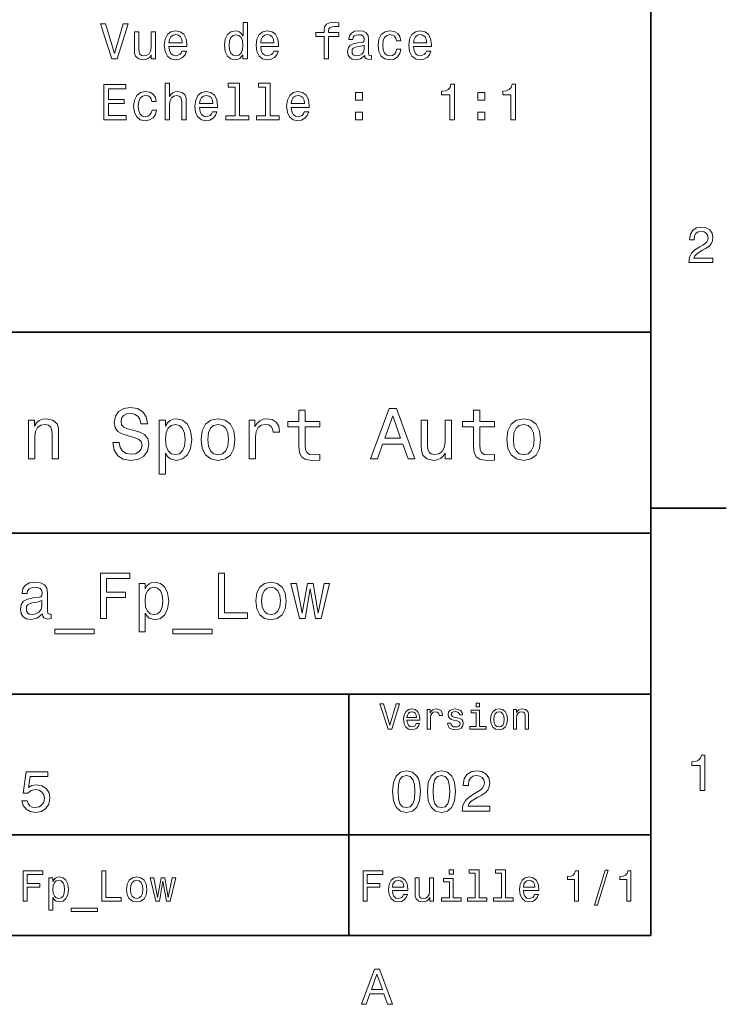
# Model space of a CAD drawing. Extents: x 0 to 297, y 0 to 210.
# Tile 4 of 5: x 224 to 294, y 3 to 101. Entities that reach past the tile are written whole.
import ezdxf

# ---------------------------------------------------------------- set-up
doc = ezdxf.new("R2010")
doc.units = 0

msp = doc.modelspace()

# ---------------------------------------------------------------- linework, layer by layer
at = {"color": 7, "lineweight": 35}
for p, q in [((287, 10), (287, 200)), ((97, 70), (287, 70)), ((287, 70), (287, 10)), ((162, 50), (287, 50)), ((162, 34), (287, 34)), ((257, 10), (257, 34)), ((162, 20), (287, 20)), ((10, 10), (287, 10)), ((97, 10), (287, 10))]:
    msp.add_line(p, q, dxfattribs=at)
at = {"color": 7, "lineweight": 35, "ltscale": 0.1875}
msp.add_line((287, 52.5), (294.5, 52.5), dxfattribs=at)
at = {"color": 7, "lineweight": 13}
for points in [[(234.604767, 100.661171), (233.727234, 97.680626), (232.824509, 100.661171), (232.345398, 100.661171), (233.475082, 97.156128), (233.979401, 97.156128), (235.083862, 100.661171)], [(237.807205, 99.864342), (237.363403, 99.864342), (237.363403, 98.300941), (237.312973, 97.937828), (237.166718, 97.675583), (236.939774, 97.514198), (236.642227, 97.463768), (236.405197, 97.504112), (236.253891, 97.625145), (236.168167, 97.831917), (236.147995, 98.124428), (236.147995, 99.864342), (235.704193, 99.864342), (235.704193, 98.084084), (235.719315, 97.726013), (235.81514, 97.428459), (236.107651, 97.156128), (236.57666, 97.06031), (236.828827, 97.095612), (237.045685, 97.186386), (237.232285, 97.342728), (237.383575, 97.569672), (237.383575, 97.156128), (237.807205, 97.156128)], [(239.143661, 98.38163), (240.918884, 98.38163), (240.92392, 98.588402), (240.843231, 99.168373), (240.621338, 99.602097), (240.268311, 99.864342), (239.799286, 99.960159), (239.340347, 99.859299), (238.98732, 99.576874), (238.760376, 99.117943), (238.679688, 98.512756), (238.755341, 97.892441), (238.982285, 97.438545), (239.330261, 97.156128), (239.784149, 97.06031), (240.177521, 97.12587), (240.50029, 97.29734), (240.73732, 97.569672), (240.873489, 97.932785), (240.434738, 97.932785), (240.343948, 97.731056), (240.21283, 97.579758), (239.83963, 97.458725), (239.55217, 97.514198), (239.335312, 97.690712), (239.194092, 97.978172), (239.143661, 98.366501)], [(246.491653, 97.574715), (246.491653, 97.156128), (246.935455, 97.156128), (246.935455, 100.777168), (246.496689, 100.777168), (246.496689, 99.450798), (246.158798, 99.834084), (245.952026, 99.924858), (245.714996, 99.960159), (245.286316, 99.859299), (244.953461, 99.576874), (244.736603, 99.122986), (244.660965, 98.512756), (244.736603, 97.902527), (244.953461, 97.443588), (245.286316, 97.156128), (245.714996, 97.06031), (245.952026, 97.095612), (246.163834, 97.186386)], [(248.25174, 98.38163), (250.026947, 98.38163), (250.031998, 98.588402), (249.951309, 99.168373), (249.729401, 99.602097), (249.376373, 99.864342), (248.907349, 99.960159), (248.448425, 99.859299), (248.095398, 99.576874), (247.868454, 99.117943), (247.787766, 98.512756), (247.863403, 97.892441), (248.090347, 97.438545), (248.438339, 97.156128), (248.892227, 97.06031), (249.285599, 97.12587), (249.608368, 97.29734), (249.845398, 97.569672), (249.981567, 97.932785), (249.542801, 97.932785), (249.452026, 97.731056), (249.320892, 97.579758), (248.947708, 97.458725), (248.660233, 97.514198), (248.443375, 97.690712), (248.30217, 97.978172), (248.25174, 98.366501)], [(254.55072, 99.395325), (254.55072, 97.156128), (254.994537, 97.156128), (254.994537, 99.395325), (256.003174, 99.395325), (256.003174, 99.77356), (254.994537, 99.77356), (254.994537, 99.939987), (255.029831, 100.141716), (255.145828, 100.277885), (255.342514, 100.358574), (255.624939, 100.38884), (256.003174, 100.368668), (256.003174, 100.751953), (255.524078, 100.777168), (255.090363, 100.731773), (254.787766, 100.595612), (254.606201, 100.358574), (254.55072, 100.020683), (254.55072, 99.77356), (253.73877, 99.77356), (253.73877, 99.395325)], [(258.580261, 97.509155), (258.580261, 97.494026), (258.605469, 97.322556), (258.681122, 97.201515), (258.99884, 97.105698), (259.245972, 97.146042), (259.245972, 97.488983), (259.140076, 97.473854), (258.99884, 97.539413), (258.973633, 97.741142), (258.973633, 99.143158), (258.913116, 99.501228), (258.736603, 99.753387), (258.428955, 99.904686), (257.995239, 99.960159), (257.571625, 99.899643), (257.258942, 99.728172), (257.062256, 99.460884), (256.996704, 99.107857), (256.996704, 99.077599), (257.395111, 99.077599), (257.43042, 99.289413), (257.541351, 99.440712), (257.722931, 99.531487), (257.980133, 99.566788), (258.227234, 99.541573), (258.403748, 99.465927), (258.509674, 99.334801), (258.544952, 99.153244), (258.52478, 98.941429), (258.444092, 98.835526), (258.242371, 98.785088), (257.864136, 98.744743), (257.43042, 98.653969), (257.122772, 98.492584), (256.941223, 98.240425), (256.885742, 97.867226), (256.936188, 97.53437), (257.092529, 97.287254), (257.344666, 97.130913), (257.692657, 97.075439), (258.161682, 97.181343)], [(261.732269, 98.966644), (262.171051, 98.966644), (262.080261, 99.370102), (261.863403, 99.687828), (261.525513, 99.884514), (261.086761, 99.960159), (260.6026, 99.859299), (260.234436, 99.576874), (260.002441, 99.117943), (259.921753, 98.50267), (259.997406, 97.892441), (260.224365, 97.438545), (260.582428, 97.156128), (261.071625, 97.06031), (261.505341, 97.135956), (261.843231, 97.347771), (262.075226, 97.680626), (262.176086, 98.124428), (261.752441, 98.124428), (261.676819, 97.84201), (261.535583, 97.630188), (261.333862, 97.499069), (261.086761, 97.458725), (260.779114, 97.524284), (260.55722, 97.726013), (260.421051, 98.053825), (260.375641, 98.517799), (260.421051, 98.971687), (260.562256, 99.2995), (260.789185, 99.501228), (261.086761, 99.571831), (261.348999, 99.526443), (261.545685, 99.410454), (261.676819, 99.218811)], [(263.431854, 98.38163), (265.207062, 98.38163), (265.212097, 98.588402), (265.131409, 99.168373), (264.909515, 99.602097), (264.556488, 99.864342), (264.087463, 99.960159), (263.62854, 99.859299), (263.275513, 99.576874), (263.048553, 99.117943), (262.967865, 98.512756), (263.043518, 97.892441), (263.270477, 97.438545), (263.618439, 97.156128), (264.072327, 97.06031), (264.465698, 97.12587), (264.788483, 97.29734), (265.025513, 97.569672), (265.161682, 97.932785), (264.7229, 97.932785), (264.632141, 97.731056), (264.501007, 97.579758), (264.127808, 97.458725), (263.840363, 97.514198), (263.623505, 97.690712), (263.482269, 97.978172), (263.431854, 98.366501)], [(239.143661, 98.754829), (239.199142, 99.102814), (239.335312, 99.360016), (239.542084, 99.516357), (239.814423, 99.571831), (240.081711, 99.516357), (240.288483, 99.360016), (240.414566, 99.102814), (240.459946, 98.754829)], [(245.790634, 99.561745), (246.083145, 99.491142), (246.305054, 99.294456), (246.436172, 98.966644), (246.486603, 98.512756), (246.436172, 98.053825), (246.305054, 97.726013), (246.083145, 97.524284), (245.790634, 97.458725), (245.51326, 97.524284), (245.301453, 97.726013), (245.160233, 98.058868), (245.114853, 98.512756), (245.160233, 98.961601), (245.301453, 99.289413), (245.51326, 99.491142)], [(248.25174, 98.754829), (248.307205, 99.102814), (248.443375, 99.360016), (248.650146, 99.516357), (248.922485, 99.571831), (249.189774, 99.516357), (249.396545, 99.360016), (249.522629, 99.102814), (249.568024, 98.754829)], [(263.431854, 98.754829), (263.487335, 99.102814), (263.623505, 99.360016), (263.830261, 99.516357), (264.1026, 99.571831), (264.369904, 99.516357), (264.57666, 99.360016), (264.702759, 99.102814), (264.748138, 98.754829)], [(258.529846, 98.104256), (258.46933, 97.84201), (258.307922, 97.640274), (258.065857, 97.509155), (257.768311, 97.463768), (257.57666, 97.488983), (257.440491, 97.569672), (257.354767, 97.710884), (257.329559, 97.90757), (257.349731, 98.084084), (257.43042, 98.210159), (257.753174, 98.351372), (258.161682, 98.411888), (258.529846, 98.532928)], [(232.668167, 91.109299), (234.887177, 91.109299), (234.887177, 91.532928), (233.132141, 91.532928), (233.132141, 92.718086), (234.695541, 92.718086), (234.695541, 93.136673), (233.132141, 93.136673), (233.132141, 94.185669), (234.846832, 94.185669), (234.846832, 94.609299), (232.668167, 94.609299)], [(238.755341, 91.109299), (239.199142, 91.109299), (239.199142, 92.672699), (239.244537, 93.030769), (239.390778, 93.293015), (239.617737, 93.454399), (239.920319, 93.514915), (240.162399, 93.464485), (240.31369, 93.328316), (240.389343, 93.101372), (240.414566, 92.798782), (240.414566, 91.109299), (240.858368, 91.109299), (240.858368, 92.889557), (240.838196, 93.247627), (240.747406, 93.545181), (240.44986, 93.817513), (239.985886, 93.91333), (239.733719, 93.878029), (239.516861, 93.782211), (239.335312, 93.630913), (239.199142, 93.424141), (239.199142, 94.730339), (238.755341, 94.730339)], [(245.709946, 94.35714), (245.709946, 91.482498), (244.797119, 91.482498), (244.797119, 91.109299), (247.061539, 91.109299), (247.061539, 91.482498), (246.153748, 91.482498), (246.153748, 94.730339), (245.013977, 94.730339), (245.013977, 94.35714)], [(248.745972, 94.35714), (248.745972, 91.482498), (247.833145, 91.482498), (247.833145, 91.109299), (250.097565, 91.109299), (250.097565, 91.482498), (249.189774, 91.482498), (249.189774, 94.730339), (248.050003, 94.730339), (248.050003, 94.35714)], [(267.032715, 91.109299), (267.491638, 91.109299), (267.491638, 94.634514), (267.148712, 94.634514), (267.057922, 94.326881), (266.876373, 94.120102), (266.598999, 93.999069), (266.215698, 93.958725), (266.215698, 93.600655), (267.032715, 93.600655)], [(273.104767, 91.109299), (273.56369, 91.109299), (273.56369, 94.634514), (273.220764, 94.634514), (273.129974, 94.326881), (272.948425, 94.120102), (272.671051, 93.999069), (272.28775, 93.958725), (272.28775, 93.600655), (273.104767, 93.600655)], [(237.444092, 92.919815), (237.882858, 92.919815), (237.792084, 93.323273), (237.575226, 93.640999), (237.23732, 93.837685), (236.798569, 93.91333), (236.314423, 93.812469), (235.946259, 93.530045), (235.714279, 93.071114), (235.633575, 92.455841), (235.709229, 91.845612), (235.936172, 91.391716), (236.29425, 91.109299), (236.783432, 91.013481), (237.217148, 91.089127), (237.555054, 91.300941), (237.787033, 91.633797), (237.887909, 92.077599), (237.464279, 92.077599), (237.388626, 91.795181), (237.247406, 91.583359), (237.045685, 91.45224), (236.798569, 91.411896), (236.490936, 91.477455), (236.269028, 91.679184), (236.132858, 92.006996), (236.087463, 92.47097), (236.132858, 92.924858), (236.274063, 93.25267), (236.501022, 93.454399), (236.798569, 93.525002), (237.060806, 93.479614), (237.257507, 93.363625), (237.388626, 93.171982)], [(242.179688, 92.334801), (243.95491, 92.334801), (243.959946, 92.541573), (243.879257, 93.121544), (243.657349, 93.555267), (243.304337, 93.817513), (242.835312, 93.91333), (242.376373, 93.812469), (242.023346, 93.530045), (241.796402, 93.071114), (241.715714, 92.465927), (241.791367, 91.845612), (242.018311, 91.391716), (242.366287, 91.109299), (242.820175, 91.013481), (243.213547, 91.079041), (243.536316, 91.250511), (243.773346, 91.522842), (243.909515, 91.885956), (243.470764, 91.885956), (243.379974, 91.684227), (243.248856, 91.532928), (242.875656, 91.411896), (242.588196, 91.467369), (242.371338, 91.643883), (242.230118, 91.931343), (242.179688, 92.319672)], [(242.179688, 92.708), (242.235168, 93.055984), (242.371338, 93.313187), (242.57811, 93.469528), (242.850433, 93.525002), (243.117737, 93.469528), (243.324509, 93.313187), (243.450577, 93.055984), (243.495972, 92.708)], [(251.287766, 92.334801), (253.062973, 92.334801), (253.068024, 92.541573), (252.987335, 93.121544), (252.765427, 93.555267), (252.412399, 93.817513), (251.943375, 93.91333), (251.484451, 93.812469), (251.131424, 93.530045), (250.90448, 93.071114), (250.823776, 92.465927), (250.899429, 91.845612), (251.126373, 91.391716), (251.474365, 91.109299), (251.928253, 91.013481), (252.321625, 91.079041), (252.644394, 91.250511), (252.881424, 91.522842), (253.017578, 91.885956), (252.578827, 91.885956), (252.488052, 91.684227), (252.356918, 91.532928), (251.983719, 91.411896), (251.696259, 91.467369), (251.479401, 91.643883), (251.338196, 91.931343), (251.287766, 92.319672)], [(251.287766, 92.708), (251.343231, 93.055984), (251.479401, 93.313187), (251.686172, 93.469528), (251.958511, 93.525002), (252.2258, 93.469528), (252.432571, 93.313187), (252.558655, 93.055984), (252.604034, 92.708)], [(257.66745, 93.066071), (258.363403, 93.066071), (258.363403, 93.817513), (257.66745, 93.817513)], [(269.811523, 93.066071), (270.507507, 93.066071), (270.507507, 93.817513), (269.811523, 93.817513)], [(257.66745, 91.109299), (258.363403, 91.109299), (258.363403, 91.860741), (257.66745, 91.860741)], [(269.811523, 91.109299), (270.507507, 91.109299), (270.507507, 91.860741), (269.811523, 91.860741)], [(290.76947, 76.916786), (293.175079, 76.916786), (293.175079, 77.350502), (291.273773, 77.350502), (291.3797, 77.587532), (291.561249, 77.784218), (292.121033, 78.142288), (292.418579, 78.293587), (292.751434, 78.510445), (292.988464, 78.762604), (293.124634, 79.060158), (293.175079, 79.398056), (293.089355, 79.821686), (292.852325, 80.154541), (292.489197, 80.366356), (292.020172, 80.442001), (291.536041, 80.35627), (291.167877, 80.119232), (290.930847, 79.740997), (290.850159, 79.241714), (290.850159, 79.171112), (291.309082, 79.171112), (291.309082, 79.211456), (291.354462, 79.554398), (291.490631, 79.806557), (291.707489, 79.967941), (291.994965, 80.023415), (292.287476, 79.972984), (292.504333, 79.846901), (292.645538, 79.650215), (292.695984, 79.403099), (292.660675, 79.171112), (292.56485, 78.974426), (292.403473, 78.802956), (292.181549, 78.651657), (291.884003, 78.490273), (291.389771, 78.177589), (291.041779, 77.844742), (290.835022, 77.441284), (290.76947, 76.931915)], [(234.20462, 59.030979), (233.548996, 59.030979), (233.693085, 58.267288), (234.053314, 57.70533), (234.608078, 57.366714), (235.357361, 57.244236), (236.099426, 57.359509), (236.654175, 57.67651), (237.007202, 58.17363), (237.136902, 58.82925), (237.028824, 59.420029), (236.726227, 59.801872), (236.236313, 60.054031), (235.580704, 60.241352), (235.018738, 60.378242), (234.651306, 60.536743), (234.442368, 60.767288), (234.377533, 61.127522), (234.442368, 61.451729), (234.629684, 61.696686), (234.917877, 61.862389), (235.314133, 61.920029), (235.71759, 61.84798), (236.034592, 61.653458), (236.24353, 61.32925), (236.344391, 60.889767), (237, 60.889767), (237, 60.904179), (236.884735, 61.581409), (236.546112, 62.085732), (236.01297, 62.402737), (235.292511, 62.510807), (234.644104, 62.402737), (234.139771, 62.100143), (233.815567, 61.631844), (233.700287, 61.026657), (233.793961, 60.486309), (234.067734, 60.118874), (234.5, 59.873917), (235.09079, 59.6866), (235.674362, 59.520893), (236.113831, 59.362389), (236.380402, 59.131844), (236.47406, 58.757202), (236.387619, 58.375359), (236.164276, 58.087173), (235.825653, 57.907059), (235.386169, 57.849422), (234.896255, 57.928673), (234.521622, 58.159222), (234.283875, 58.533859)], [(252.05043, 60.579971), (252.05043, 58.64193), (252.093658, 58.015129), (252.29538, 57.582851), (252.698853, 57.330688), (253.383286, 57.244236), (254.132568, 57.280258), (254.132568, 57.827808), (253.585022, 57.78458), (253.087891, 57.842216), (252.82132, 58.022331), (252.706055, 58.324928), (252.684448, 58.75), (252.684448, 60.579971), (254.132568, 60.579971), (254.132568, 61.120316), (252.684448, 61.120316), (252.684448, 62.251438), (252.05043, 62.251438), (252.05043, 61.120316), (250.955322, 61.120316), (250.955322, 60.579971)], [(259.175781, 57.381123), (259.838623, 57.381123), (260.364563, 58.850864), (262.360229, 58.850864), (262.886169, 57.381123), (263.563416, 57.381123), (261.733429, 62.388329), (260.998566, 62.388329)], [(269.399109, 60.579971), (269.399109, 58.64193), (269.442352, 58.015129), (269.644073, 57.582851), (270.047546, 57.330688), (270.731995, 57.244236), (271.481262, 57.280258), (271.481262, 57.827808), (270.933716, 57.78458), (270.436584, 57.842216), (270.170013, 58.022331), (270.054749, 58.324928), (270.033142, 58.75), (270.033142, 60.579971), (271.481262, 60.579971), (271.481262, 61.120316), (270.033142, 61.120316), (270.033142, 62.251438), (269.399109, 62.251438), (269.399109, 61.120316), (268.304016, 61.120316), (268.304016, 60.579971)], [(225.177246, 57.381123), (225.811249, 57.381123), (225.811249, 59.614552), (225.876083, 60.12608), (226.085022, 60.500717), (226.409225, 60.731266), (226.841507, 60.817722), (227.187317, 60.745674), (227.403458, 60.551151), (227.511536, 60.226944), (227.547546, 59.794666), (227.547546, 57.381123), (228.181564, 57.381123), (228.181564, 59.924351), (228.15274, 60.435879), (228.023056, 60.86095), (227.597992, 61.25), (226.935165, 61.386887), (226.567719, 61.336452), (226.257935, 61.199566), (225.991364, 60.969017), (225.782425, 60.659222), (225.782425, 61.25), (225.177246, 61.25)], [(238.786743, 60.652016), (238.786743, 61.25), (238.15274, 61.25), (238.15274, 55.882565), (238.786743, 55.882565), (238.786743, 57.971901), (239.010101, 57.633286), (239.262253, 57.409943), (239.896271, 57.244236), (240.50145, 57.381123), (240.976959, 57.791786), (241.286743, 58.440201), (241.402023, 59.319164), (241.286743, 60.190922), (240.976959, 60.839336), (240.50145, 61.242794), (239.896271, 61.386887), (239.550446, 61.343658), (239.255051, 61.206772), (239.002899, 60.976223)], [(239.788193, 57.8134), (239.363129, 57.907059), (239.053314, 58.195244), (238.858795, 58.663544), (238.793945, 59.319164), (238.858795, 59.967579), (239.053314, 60.435879), (239.363129, 60.716858), (239.788193, 60.817722), (240.177246, 60.716858), (240.48703, 60.428673), (240.681564, 59.960373), (240.753601, 59.319164), (240.681564, 58.67075), (240.48703, 58.195244), (240.177246, 57.907059)], [(242.338623, 59.311958), (242.453888, 58.432995), (242.785309, 57.78458), (243.311249, 57.381123), (244.017303, 57.244236), (244.716141, 57.381123), (245.242081, 57.777374), (245.573486, 58.425793), (245.695969, 59.311958), (245.573486, 60.190922), (245.242081, 60.846542), (244.716141, 61.242794), (244.017303, 61.386887), (243.311249, 61.242794), (242.785309, 60.839336), (242.453888, 60.190922)], [(242.98703, 59.319164), (243.05188, 59.967579), (243.253601, 60.435879), (243.57782, 60.72406), (244.017303, 60.824928), (244.449585, 60.72406), (244.773773, 60.443081), (244.97551, 59.967579), (245.047546, 59.319164), (244.97551, 58.663544), (244.773773, 58.188038), (244.449585, 57.899853), (244.017303, 57.806194), (243.57782, 57.899853), (243.253601, 58.188038), (243.05188, 58.663544)], [(247.100861, 57.381123), (247.734863, 57.381123), (247.734863, 59.592937), (247.799713, 60.12608), (247.994232, 60.507923), (248.311249, 60.738472), (248.736313, 60.817722), (249.053314, 60.767288), (249.291077, 60.623199), (249.435165, 60.378242), (249.485596, 60.046829), (250.126801, 60.046829), (250.040344, 60.630402), (249.802597, 61.048271), (249.406342, 61.30043), (248.865997, 61.386887), (248.498566, 61.32925), (248.181549, 61.185158), (247.900574, 60.940201), (247.677246, 60.608788), (247.677246, 61.25), (247.100861, 61.25)], [(260.595093, 59.463257), (261.365997, 61.667866), (262.136902, 59.463257)], [(267.194519, 61.25), (266.560516, 61.25), (266.560516, 59.016571), (266.488464, 58.497837), (266.279541, 58.123196), (265.955322, 57.892651), (265.530243, 57.820602), (265.19165, 57.878242), (264.975494, 58.051151), (264.853027, 58.346542), (264.824219, 58.764408), (264.824219, 61.25), (264.190186, 61.25), (264.190186, 58.706772), (264.211792, 58.195244), (264.348694, 57.770172), (264.766571, 57.381123), (265.436584, 57.244236), (265.796814, 57.294666), (266.106628, 57.424351), (266.373199, 57.647694), (266.589325, 57.971901), (266.589325, 57.381123), (267.194519, 57.381123)], [(272.698853, 59.311958), (272.814117, 58.432995), (273.145508, 57.78458), (273.671448, 57.381123), (274.377502, 57.244236), (275.076355, 57.381123), (275.602295, 57.777374), (275.933716, 58.425793), (276.056183, 59.311958), (275.933716, 60.190922), (275.602295, 60.846542), (275.076355, 61.242794), (274.377502, 61.386887), (273.671448, 61.242794), (273.145508, 60.839336), (272.814117, 60.190922)], [(273.34726, 59.319164), (273.412109, 59.967579), (273.613831, 60.435879), (273.938019, 60.72406), (274.377502, 60.824928), (274.809784, 60.72406), (275.134003, 60.443081), (275.335724, 59.967579), (275.407776, 59.319164), (275.335724, 58.663544), (275.134003, 58.188038), (274.809784, 57.899853), (274.377502, 57.806194), (273.938019, 57.899853), (273.613831, 58.188038), (273.412109, 58.663544)], [(232.332855, 41.530258), (232.935883, 41.530258), (232.935883, 43.598701), (234.829254, 43.598701), (234.829254, 44.136887), (232.935883, 44.136887), (232.935883, 45.485588), (235.263687, 45.485588), (235.263687, 46.030258), (232.332855, 46.030258)], [(244.056198, 41.530258), (246.94812, 41.530258), (246.94812, 42.074928), (244.65274, 42.074928), (244.65274, 46.030258), (244.056198, 46.030258)], [(226.581421, 41.98415), (226.581421, 41.964695), (226.613831, 41.744236), (226.71109, 41.588615), (227.119598, 41.465416), (227.437317, 41.517288), (227.437317, 41.958214), (227.301147, 41.938759), (227.119598, 42.023052), (227.087173, 42.282421), (227.087173, 44.085014), (227.009369, 44.545387), (226.782425, 44.869595), (226.386887, 45.064121), (225.829254, 45.135445), (225.284576, 45.057636), (224.882568, 44.837173), (224.629684, 44.493515), (224.545395, 44.039623), (224.545395, 44.000721), (225.057648, 44.000721), (225.103027, 44.273052), (225.245682, 44.467579), (225.479111, 44.584293), (225.809799, 44.629681), (226.127533, 44.59726), (226.354462, 44.5), (226.490631, 44.331409), (226.536026, 44.09798), (226.510086, 43.825645), (226.406342, 43.68948), (226.146973, 43.624638), (225.660675, 43.572765), (225.103027, 43.456051), (224.707489, 43.248558), (224.47406, 42.924351), (224.40274, 42.444523), (224.46759, 42.016571), (224.668594, 41.698845), (224.992798, 41.497837), (225.440201, 41.426514), (226.043228, 41.562679)], [(236.761536, 44.474064), (236.761536, 45.012245), (236.190918, 45.012245), (236.190918, 40.181557), (236.761536, 40.181557), (236.761536, 42.061958), (236.96254, 41.757202), (237.189484, 41.556194), (237.760086, 41.407059), (238.304749, 41.530258), (238.732712, 41.899857), (239.011536, 42.483429), (239.11528, 43.274494), (239.011536, 44.059078), (238.732712, 44.642651), (238.304749, 45.005764), (237.760086, 45.135445), (237.448853, 45.096542), (237.182999, 44.973343), (236.956055, 44.76585)], [(247.765137, 43.268009), (247.868881, 42.476944), (248.167145, 41.893372), (248.640488, 41.530258), (249.27594, 41.407059), (249.904907, 41.530258), (250.378235, 41.886887), (250.676514, 42.470459), (250.786743, 43.268009), (250.676514, 44.059078), (250.378235, 44.649136), (249.904907, 45.005764), (249.27594, 45.135445), (248.640488, 45.005764), (248.167145, 44.642651), (247.868881, 44.059078)], [(237.662827, 41.919308), (237.280258, 42.003601), (237.001434, 42.262966), (236.82637, 42.684437), (236.768005, 43.274494), (236.82637, 43.858067), (237.001434, 44.279537), (237.280258, 44.532421), (237.662827, 44.623199), (238.01297, 44.532421), (238.291794, 44.273052), (238.466858, 43.851585), (238.531708, 43.274494), (238.466858, 42.690922), (238.291794, 42.262966), (238.01297, 42.003601)], [(248.348694, 43.274494), (248.407059, 43.858067), (248.588623, 44.279537), (248.880402, 44.538902), (249.27594, 44.629681), (249.664978, 44.538902), (249.956772, 44.286022), (250.138336, 43.858067), (250.203171, 43.274494), (250.138336, 42.684437), (249.956772, 42.256481), (249.664978, 41.997116), (249.27594, 41.912823), (248.880402, 41.997116), (248.588623, 42.256481), (248.407059, 42.684437)], [(252.660675, 41.530258), (253.179398, 44.48703), (253.69812, 41.530258), (254.242798, 41.530258), (255.098709, 45.012245), (254.547546, 45.012245), (253.970459, 42.055473), (253.458221, 45.012245), (252.894104, 45.012245), (252.381851, 42.055473), (251.804749, 45.012245), (251.260086, 45.012245), (252.115997, 41.530258)], [(226.516571, 42.749279), (226.438766, 42.412102), (226.231262, 42.152737), (225.920029, 41.98415), (225.537476, 41.925793), (225.291077, 41.958214), (225.115997, 42.061958), (225.005768, 42.243515), (224.973343, 42.496395), (224.999283, 42.723343), (225.103027, 42.885445), (225.518005, 43.067001), (226.043228, 43.14481), (226.516571, 43.30043)], [(227.806915, 40.453888), (227.806915, 40), (231.710373, 40), (231.710373, 40.453888)], [(239.517288, 40.453888), (239.517288, 40), (243.420746, 40), (243.420746, 40.453888)], [(261.71109, 33.03458), (261.08429, 30.905619), (260.439484, 33.03458), (260.09726, 33.03458), (260.904175, 30.530979), (261.264404, 30.530979), (262.053314, 33.03458)], [(262.784576, 31.40634), (264.052582, 31.40634), (264.056183, 31.554033), (263.998566, 31.9683), (263.840057, 32.278099), (263.587891, 32.465416), (263.252869, 32.533859), (262.925079, 32.461815), (262.672913, 32.260086), (262.510803, 31.932276), (262.453156, 31.5), (262.507202, 31.056915), (262.669312, 30.732708), (262.917877, 30.530979), (263.242065, 30.462536), (263.523041, 30.509365), (263.753601, 30.631844), (263.922913, 30.826368), (264.020172, 31.085733), (263.706787, 31.085733), (263.641937, 30.941643), (263.548279, 30.833572), (263.281708, 30.747118), (263.076355, 30.786743), (262.921478, 30.912823), (262.820618, 31.118155), (262.784576, 31.395533)], [(264.794678, 30.530979), (265.111664, 30.530979), (265.111664, 31.636887), (265.144104, 31.903458), (265.241364, 32.094379), (265.399841, 32.209652), (265.612396, 32.249279), (265.770905, 32.224064), (265.889771, 32.152016), (265.961823, 32.029537), (265.98703, 31.863832), (266.307648, 31.863832), (266.264404, 32.155621), (266.145538, 32.364552), (265.947418, 32.490635), (265.677246, 32.533859), (265.49353, 32.505043), (265.335022, 32.432995), (265.194519, 32.310516), (265.082855, 32.144814), (265.082855, 32.465416), (264.794678, 32.465416)], [(267.791779, 31.658501), (267.485596, 31.730547), (267.258636, 31.8134), (267.182983, 31.982708), (267.20462, 32.101585), (267.280273, 32.188038), (267.40274, 32.242073), (267.579254, 32.263687), (267.748566, 32.242073), (267.881836, 32.177231), (267.968292, 32.079971), (268.004333, 31.950287), (268.314117, 31.950287), (268.314117, 31.957493), (268.260101, 32.191643), (268.112396, 32.375359), (267.881836, 32.490635), (267.579254, 32.533859), (267.273041, 32.490635), (267.049713, 32.371758), (266.90921, 32.195244), (266.865997, 31.971901), (266.898407, 31.755764), (266.999268, 31.604465), (267.164978, 31.496397), (267.406342, 31.420748), (267.759369, 31.334293), (267.975494, 31.244236), (268.033142, 31.17219), (268.054749, 31.064121), (268.022339, 30.930836), (267.935883, 30.829971), (267.79538, 30.765129), (267.608063, 30.743515), (267.409943, 30.765129), (267.265839, 30.840778), (267.168579, 30.963255), (267.128967, 31.132565), (266.822754, 31.132565), (266.873199, 30.844379), (267.020905, 30.635447), (267.255035, 30.509365), (267.579254, 30.462536), (267.917877, 30.509365), (268.166412, 30.635447), (268.317719, 30.837175), (268.371765, 31.100143), (268.332123, 31.327089), (268.220459, 31.481987), (268.036743, 31.582851)], [(269.981995, 30.79755), (269.981995, 32.400574), (269.167877, 32.400574), (269.167877, 32.130402), (269.664978, 32.130402), (269.664978, 30.79755), (269.016571, 30.79755), (269.016571, 30.530979), (270.637604, 30.530979), (270.637604, 30.79755)], [(269.992798, 33.117435), (269.657776, 33.117435), (269.657776, 32.757202), (269.992798, 32.757202)], [(271.087891, 31.496397), (271.145538, 31.056915), (271.311249, 30.732708), (271.574219, 30.530979), (271.927246, 30.462536), (272.276672, 30.530979), (272.539612, 30.729107), (272.705322, 31.053314), (272.766571, 31.496397), (272.705322, 31.935879), (272.539612, 32.263687), (272.276672, 32.461815), (271.927246, 32.533859), (271.574219, 32.461815), (271.311249, 32.260086), (271.145538, 31.935879)], [(273.350159, 30.530979), (273.667145, 30.530979), (273.667145, 31.647694), (273.699554, 31.903458), (273.804047, 32.090778), (273.966125, 32.206051), (274.182281, 32.249279), (274.355194, 32.213257), (274.463257, 32.115993), (274.517303, 31.95389), (274.535309, 31.737751), (274.535309, 30.530979), (274.852295, 30.530979), (274.852295, 31.802593), (274.837891, 32.058357), (274.773041, 32.270893), (274.560516, 32.465416), (274.229095, 32.533859), (274.04538, 32.508644), (273.890503, 32.440201), (273.757202, 32.324928), (273.65274, 32.170029), (273.65274, 32.465416), (273.350159, 32.465416)], [(262.784576, 31.672911), (262.824219, 31.921469), (262.921478, 32.105186), (263.069153, 32.216858), (263.263702, 32.256485), (263.45462, 32.216858), (263.602295, 32.105186), (263.692352, 31.921469), (263.724792, 31.672911)], [(271.412109, 31.5), (271.444519, 31.824207), (271.54538, 32.058357), (271.707489, 32.20245), (271.927246, 32.25288), (272.143372, 32.20245), (272.305481, 32.061958), (272.406342, 31.824207), (272.442352, 31.5), (272.406342, 31.17219), (272.305481, 30.934437), (272.143372, 30.790344), (271.927246, 30.743515), (271.707489, 30.790344), (271.54538, 30.934437), (271.444519, 31.17219)], [(291.909241, 24.416786), (292.368164, 24.416786), (292.368164, 27.942001), (292.025208, 27.942001), (291.934448, 27.634365), (291.752899, 27.427593), (291.475525, 27.306557), (291.092224, 27.266211), (291.092224, 26.90814), (291.909241, 26.90814)], [(224.533142, 23.40346), (224.659943, 22.930836), (224.942352, 22.56196), (225.357346, 22.331413), (225.887604, 22.244957), (226.469742, 22.348703), (226.925064, 22.631124), (227.213257, 23.080692), (227.322769, 23.657061), (227.224777, 24.193085), (226.94812, 24.613834), (226.515839, 24.884727), (225.956772, 24.98271), (225.52449, 24.913546), (225.190201, 24.723343), (225.351578, 25.801153), (227.103745, 25.801153), (227.103745, 26.273777), (224.965424, 26.273777), (224.648407, 24.152739), (225.109512, 24.152739), (225.443802, 24.423632), (225.870316, 24.521614), (226.239197, 24.458214), (226.521606, 24.273777), (226.700287, 23.991356), (226.763687, 23.628242), (226.700287, 23.265131), (226.515839, 22.98271), (226.233429, 22.804035), (225.870316, 22.740635), (225.564835, 22.780981), (225.328522, 22.913546), (225.155609, 23.121038), (225.069153, 23.40346)], [(261.345825, 24.314121), (261.432281, 23.409224), (261.703156, 22.763689), (262.135437, 22.371759), (262.734863, 22.244957), (263.328522, 22.371759), (263.760803, 22.763689), (264.02594, 23.409224), (264.118164, 24.314121), (264.02594, 25.213257), (263.916412, 25.570606), (263.760803, 25.864553), (263.328522, 26.256485), (262.734863, 26.38905), (262.135437, 26.256485), (261.703156, 25.858791), (261.432281, 25.213257)], [(261.899139, 24.314121), (261.945251, 25.011528), (262.089325, 25.51297), (262.348694, 25.806917), (262.734863, 25.910664), (263.115265, 25.806917), (263.374634, 25.51297), (263.518738, 25.011528), (263.56485, 24.314121), (263.518738, 23.610952), (263.374634, 23.10951), (263.115265, 22.815563), (262.734863, 22.717581), (262.348694, 22.815563), (262.089325, 23.10951), (261.945251, 23.610952)], [(264.815552, 24.314121), (264.902008, 23.409224), (265.172913, 22.763689), (265.605194, 22.371759), (266.20462, 22.244957), (266.798279, 22.371759), (267.23056, 22.763689), (267.495667, 23.409224), (267.587891, 24.314121), (267.495667, 25.213257), (267.386169, 25.570606), (267.23056, 25.864553), (266.798279, 26.256485), (266.20462, 26.38905), (265.605194, 26.256485), (265.172913, 25.858791), (264.902008, 25.213257)], [(265.368866, 24.314121), (265.414978, 25.011528), (265.559082, 25.51297), (265.818451, 25.806917), (266.20462, 25.910664), (266.585022, 25.806917), (266.844391, 25.51297), (266.988464, 25.011528), (267.034576, 24.314121), (266.988464, 23.610952), (266.844391, 23.10951), (266.585022, 22.815563), (266.20462, 22.717581), (265.818451, 22.815563), (265.559082, 23.10951), (265.414978, 23.610952)], [(268.268005, 22.360231), (271.017303, 22.360231), (271.017303, 22.855909), (268.844391, 22.855909), (268.965424, 23.126802), (269.172913, 23.351585), (269.812683, 23.760807), (270.15274, 23.933718), (270.533142, 24.181557), (270.804047, 24.469742), (270.959656, 24.809799), (271.017303, 25.195967), (270.919312, 25.680117), (270.648407, 26.06052), (270.233429, 26.302595), (269.697418, 26.38905), (269.144104, 26.291067), (268.723328, 26.020174), (268.452454, 25.587896), (268.360229, 25.017292), (268.360229, 24.9366), (268.884735, 24.9366), (268.884735, 24.98271), (268.936584, 25.374641), (269.092224, 25.662825), (269.340057, 25.847263), (269.668579, 25.910664), (270.002869, 25.853027), (270.250732, 25.708935), (270.412109, 25.48415), (270.469727, 25.201729), (270.429382, 24.9366), (270.319885, 24.711817), (270.135437, 24.51585), (269.881836, 24.342941), (269.541779, 24.158503), (268.976959, 23.801153), (268.579254, 23.42075), (268.342926, 22.959656), (268.268005, 22.377522)], [(224.642654, 13.428675), (225.044678, 13.428675), (225.044678, 14.807637), (226.306915, 14.807637), (226.306915, 15.166427), (225.044678, 15.166427), (225.044678, 16.065563), (226.596542, 16.065563), (226.596542, 16.428675), (224.642654, 16.428675)], [(227.595108, 15.391211), (227.595108, 15.75), (227.214706, 15.75), (227.214706, 12.529539), (227.595108, 12.529539), (227.595108, 13.783141), (227.729111, 13.579971), (227.880402, 13.445966), (228.260803, 13.346542), (228.623932, 13.428675), (228.909225, 13.675073), (229.095108, 14.064121), (229.164276, 14.591499), (229.095108, 15.114553), (228.909225, 15.503603), (228.623932, 15.745678), (228.260803, 15.832133), (228.053314, 15.806196), (227.876083, 15.724064), (227.724792, 15.585735)], [(232.458221, 13.428675), (234.386169, 13.428675), (234.386169, 13.791787), (232.855911, 13.791787), (232.855911, 16.428675), (232.458221, 16.428675)], [(234.930847, 14.587176), (235, 14.059798), (235.198853, 13.67075), (235.51442, 13.428675), (235.938049, 13.346542), (236.357361, 13.428675), (236.672913, 13.666427), (236.871765, 14.055476), (236.945251, 14.587176), (236.871765, 15.114553), (236.672913, 15.507925), (236.357361, 15.745678), (235.938049, 15.832133), (235.51442, 15.745678), (235.198853, 15.503603), (235, 15.114553)], [(238.194534, 13.428675), (238.540344, 15.399857), (238.886169, 13.428675), (239.249283, 13.428675), (239.819885, 15.75), (239.452454, 15.75), (239.067734, 13.778819), (238.726227, 15.75), (238.350159, 15.75), (238.008652, 13.778819), (237.623932, 15.75), (237.260818, 15.75), (237.831421, 13.428675)], [(258.414978, 13.428675), (258.817017, 13.428675), (258.817017, 14.807637), (260.079254, 14.807637), (260.079254, 15.166427), (258.817017, 15.166427), (258.817017, 16.065563), (260.368866, 16.065563), (260.368866, 16.428675), (258.414978, 16.428675)], [(261.341492, 14.479107), (262.863098, 14.479107), (262.867432, 14.656341), (262.798279, 15.153459), (262.608063, 15.525217), (262.305481, 15.75), (261.903473, 15.832133), (261.510101, 15.745678), (261.207489, 15.503603), (261.01297, 15.110231), (260.943817, 14.591499), (261.008636, 14.059798), (261.203156, 13.67075), (261.501434, 13.428675), (261.890503, 13.346542), (262.227661, 13.402739), (262.504333, 13.549712), (262.707489, 13.783141), (262.824219, 14.09438), (262.44812, 14.09438), (262.370331, 13.92147), (262.257935, 13.791787), (261.938049, 13.688041), (261.69165, 13.735591), (261.505768, 13.886888), (261.384735, 14.133286), (261.341492, 14.466139)], [(265.400574, 15.75), (265.020172, 15.75), (265.020172, 14.409943), (264.976959, 14.098703), (264.851593, 13.873919), (264.657074, 13.735591), (264.402008, 13.692364), (264.198853, 13.726946), (264.069153, 13.830692), (263.995667, 14.007925), (263.978394, 14.258646), (263.978394, 15.75), (263.597992, 15.75), (263.597992, 14.224064), (263.610962, 13.917148), (263.693085, 13.662104), (263.943817, 13.428675), (264.345825, 13.346542), (264.561951, 13.376801), (264.747833, 13.454611), (264.907776, 13.588617), (265.037476, 13.783141), (265.037476, 13.428675), (265.400574, 13.428675)], [(267.376068, 13.748559), (267.376068, 15.672191), (266.399139, 15.672191), (266.399139, 15.347983), (266.995667, 15.347983), (266.995667, 13.748559), (266.21759, 13.748559), (266.21759, 13.428675), (268.162811, 13.428675), (268.162811, 13.748559)], [(267.389038, 16.532421), (266.98703, 16.532421), (266.98703, 16.100145), (267.389038, 16.100145)], [(269.572052, 16.212536), (269.572052, 13.748559), (268.789612, 13.748559), (268.789612, 13.428675), (270.73056, 13.428675), (270.73056, 13.748559), (269.952454, 13.748559), (269.952454, 16.532421), (268.975494, 16.532421), (268.975494, 16.212536)], [(272.174347, 16.212536), (272.174347, 13.748559), (271.391937, 13.748559), (271.391937, 13.428675), (273.332855, 13.428675), (273.332855, 13.748559), (272.554749, 13.748559), (272.554749, 16.532421), (271.57782, 16.532421), (271.57782, 16.212536)], [(274.353027, 14.479107), (275.874634, 14.479107), (275.878967, 14.656341), (275.809814, 15.153459), (275.619598, 15.525217), (275.317017, 15.75), (274.914978, 15.832133), (274.521606, 15.745678), (274.219025, 15.503603), (274.024506, 15.110231), (273.955322, 14.591499), (274.020172, 14.059798), (274.214691, 13.67075), (274.51297, 13.428675), (274.902008, 13.346542), (275.239197, 13.402739), (275.515839, 13.549712), (275.719025, 13.783141), (275.835724, 14.09438), (275.459656, 14.09438), (275.381836, 13.92147), (275.26944, 13.791787), (274.949554, 13.688041), (274.703186, 13.735591), (274.517303, 13.886888), (274.39624, 14.133286), (274.353027, 14.466139)], [(279.416443, 13.428675), (279.809814, 13.428675), (279.809814, 16.450289), (279.515839, 16.450289), (279.438049, 16.1866), (279.28241, 16.009367), (279.044678, 15.905621), (278.716125, 15.871038), (278.716125, 15.564121), (279.416443, 15.564121)], [(281.42218, 13.026657), (281.720459, 13.026657), (282.766571, 16.510807), (282.463989, 16.510807)], [(284.621033, 13.428675), (285.014404, 13.428675), (285.014404, 16.450289), (284.720459, 16.450289), (284.642639, 16.1866), (284.48703, 16.009367), (284.249268, 15.905621), (283.920746, 15.871038), (283.920746, 15.564121), (284.621033, 15.564121)], [(228.195969, 13.688041), (227.940918, 13.744237), (227.755051, 13.917148), (227.638336, 14.198127), (227.599426, 14.591499), (227.638336, 14.980548), (227.755051, 15.261528), (227.940918, 15.430116), (228.195969, 15.490635), (228.429398, 15.430116), (228.61528, 15.257205), (228.731995, 14.976225), (228.775223, 14.591499), (228.731995, 14.20245), (228.61528, 13.917148), (228.429398, 13.744237)], [(235.319885, 14.591499), (235.358795, 14.980548), (235.479828, 15.261528), (235.674362, 15.434439), (235.938049, 15.494957), (236.197418, 15.434439), (236.391937, 15.26585), (236.51297, 14.980548), (236.556198, 14.591499), (236.51297, 14.198127), (236.391937, 13.912825), (236.197418, 13.739914), (235.938049, 13.683718), (235.674362, 13.739914), (235.479828, 13.912825), (235.358795, 14.198127)], [(261.341492, 14.798992), (261.389038, 15.097262), (261.505768, 15.317724), (261.682983, 15.45173), (261.916412, 15.49928), (262.145538, 15.45173), (262.322754, 15.317724), (262.430847, 15.097262), (262.469727, 14.798992)], [(274.353027, 14.798992), (274.400574, 15.097262), (274.517303, 15.317724), (274.694519, 15.45173), (274.927948, 15.49928), (275.157074, 15.45173), (275.33429, 15.317724), (275.442352, 15.097262), (275.481262, 14.798992)], [(229.432281, 12.711096), (229.432281, 12.408502), (232.034592, 12.408502), (232.034592, 12.711096)], [(258.266846, 3.166787), (258.730835, 3.166787), (259.098999, 4.195605), (260.495972, 4.195605), (260.864105, 3.166787), (261.338165, 3.166787), (260.05719, 6.67183), (259.542786, 6.67183)], [(259.260376, 4.624279), (259.799988, 6.167507), (260.33963, 4.624279)]]:
    msp.add_lwpolyline(points, close=True, dxfattribs=at)

doc.saveas('drawing.dxf')
